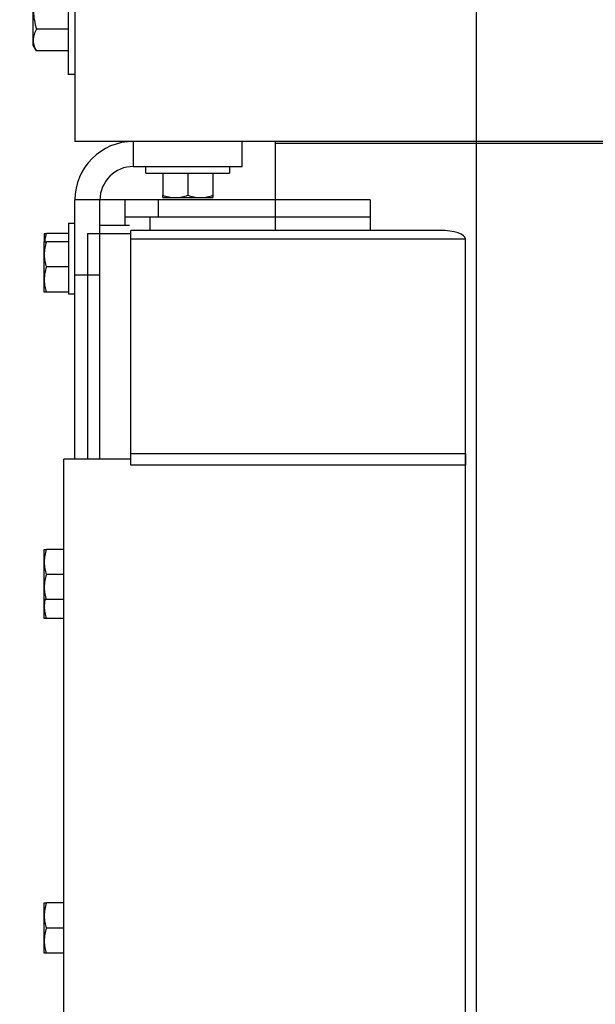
# Model space of a CAD drawing. Header units: inches. Extents: x 144.9 to 238.4, y 214.8 to 247.7.
# Tile 221 of 256: x 177.56 to 178.097, y 243.244 to 244.163. Entities that reach past the tile are written whole.
import ezdxf

# ---------------------------------------------------------------- set-up
doc = ezdxf.new("R2010")
doc.units = ezdxf.units.IN
doc.header["$LTSCALE"] = 0.25
doc.header["$MEASUREMENT"] = 0
doc.layers.add('ANNOTATIONS', color=1, linetype='Continuous')
doc.layers.add('MOTOR LH', color=7, linetype='Continuous')
doc.styles.add('ARIAL', font='arial.ttf', dxfattribs={"height": 0.09375})
doc.dimstyles.new('STANDARD$0', dxfattribs={"dimtxt": 0.09375, "dimasz": 0.09375, "dimexe": 0.03125, "dimexo": 0.046875, "dimgap": 0.09, "dimtad": 0, "dimtih": 1, "dimtoh": 1, "dimdec": 4, "dimzin": 0, "dimdsep": 46, "dimtxsty": 'ARIAL', "dimcen": 0.09, "dimadec": 0, "dimazin": 0, "dimtfac": 1, "dimtdec": 4, "dimtofl": 0, "dimtmove": 0, "dimatfit": 1, "dimfxl": 1, "dimtolj": 1, "dimtzin": 0, "dimarcsym": 0})

# ---------------------------------------------------------------- blocks, each defined once
blk = doc.blocks.new('*D36')
at = {"layer": 'ANNOTATIONS', "color": 0, "lineweight": -2, "transparency": 16777216}
for p, q in [((176.84546, 244.72107), (176.84546, 245.68737)), ((177.98609, 243.53767), (177.98609, 245.68737)), ((176.93921, 245.65612), (177.13066, 245.65612)), ((177.89234, 245.65612), (177.70088, 245.65612))]:
    blk.add_line(p, q, dxfattribs=at)
at = {"layer": 'ANNOTATIONS', "color": 0, "transparency": 16777216}
for points in [[(176.93921, 245.67174), (176.93921, 245.64049), (176.84546, 245.65612)], [(177.89234, 245.67174), (177.89234, 245.64049), (177.98609, 245.65612)]]:
    blk.add_solid(points, dxfattribs=at)
at = {"layer": 'defpoints', "color": 0, "transparency": 16777216}
for p in [(176.84546, 245.65612), (176.84546, 244.67419), (177.98609, 243.4908)]:
    blk.add_point(p, dxfattribs=at)
at = {"layer": 'ANNOTATIONS', "color": 0, "transparency": 16777216, "insert": (177.41577, 245.65612), "char_height": 0.09375, "attachment_point": 5, "style": 'ARIAL'}
blk.add_mtext('\\A1;18 5/8"', dxfattribs=at)
blk = doc.blocks.new('*D38')
at = {"layer": 'ANNOTATIONS', "color": 0, "lineweight": -2, "transparency": 16777216}
for p, q in [((176.55713, 244.78508), (176.55713, 246.05373)), ((177.98609, 243.53767), (177.98609, 246.05373)), ((176.65088, 246.02248), (177.06726, 246.02248)), ((177.89234, 246.02248), (177.47595, 246.02248))]:
    blk.add_line(p, q, dxfattribs=at)
at = {"layer": 'ANNOTATIONS', "color": 0, "transparency": 16777216}
for points in [[(176.65088, 246.0381), (176.65088, 246.00685), (176.55713, 246.02248)], [(177.89234, 246.0381), (177.89234, 246.00685), (177.98609, 246.02248)]]:
    blk.add_solid(points, dxfattribs=at)
at = {"layer": 'defpoints', "color": 0, "transparency": 16777216}
for p in [(177.98609, 246.02248), (176.55713, 244.73821), (177.98609, 243.4908)]:
    blk.add_point(p, dxfattribs=at)
at = {"layer": 'ANNOTATIONS', "color": 0, "transparency": 16777216, "insert": (177.27161, 246.02248), "char_height": 0.09375, "attachment_point": 5, "style": 'ARIAL'}
blk.add_mtext('\\A1;24""', dxfattribs=at)

msp = doc.modelspace()

# ---------------------------------------------------------------- linework, layer by layer
at = {"layer": 'MOTOR LH'}
for p, q in [((177.61109, 245.29919), (177.61109, 244.04919)), ((177.60484, 244.23669), (177.60484, 244.11169)), ((177.57209, 244.13904), (177.57209, 244.20935)), ((177.60484, 244.15389), (177.57523, 244.15389)), ((177.57523, 244.1336), (177.57209, 244.13904)), ((177.60484, 244.1336), (177.57523, 244.1336)), ((177.61109, 244.11169), (177.60484, 244.11169)), ((183.4094, 244.04919), (177.61109, 244.04919)), ((177.66577, 244.02575), (177.66577, 244.04919)), ((177.76734, 244.02575), (177.76734, 244.04919)), ((177.79859, 243.96612), (177.79859, 244.04919)), ((183.2219, 244.04714), (177.79859, 244.04714)), ((177.66577, 244.02575), (177.76734, 244.02575)), ((177.67749, 244.0195), (177.67749, 244.02575)), ((177.75562, 244.02575), (177.75562, 244.0195)), ((177.67749, 244.0195), (177.75562, 244.0195)), ((177.69312, 244.0195), (177.69312, 243.99885)), ((177.71655, 244.0195), (177.71655, 243.99885)), ((177.73999, 244.0195), (177.73999, 243.99885)), ((177.88693, 243.9945), (177.61109, 243.9945)), ((177.61109, 243.75255), (177.61109, 243.9945)), ((177.63452, 243.75255), (177.63452, 243.99474)), ((177.65796, 243.97107), (177.65796, 243.9945)), ((177.68921, 243.97888), (177.68921, 243.9945)), ((177.69312, 243.99675), (177.73999, 243.99675)), ((177.88693, 243.9945), (177.88693, 243.96612)), ((177.60515, 243.973), (177.61109, 243.973)), ((177.60515, 243.973), (177.60515, 243.90663)), ((177.63452, 243.97107), (177.66202, 243.97107)), ((177.65796, 243.97888), (177.88693, 243.97888)), ((177.6814, 243.96612), (177.6814, 243.97888)), ((177.5824, 243.96325), (177.5824, 243.95555)), ((177.60515, 243.96325), (177.58449, 243.96325)), ((177.6228, 243.96317), (177.66331, 243.96317)), ((177.6228, 243.96317), (177.6228, 243.75255)), ((177.95237, 243.96612), (177.66331, 243.96612)), ((177.66331, 243.74704), (177.66331, 243.96612)), ((177.5824, 243.90857), (177.5824, 243.95544)), ((177.60515, 243.95544), (177.58449, 243.95544)), ((177.66331, 243.95811), (177.97581, 243.95811)), ((177.97581, 239.9945), (177.97581, 243.95811)), ((177.60515, 243.932), (177.58449, 243.932)), ((177.63452, 243.92419), (177.61109, 243.92419)), ((177.60515, 243.90857), (177.58449, 243.90857)), ((177.61109, 243.90663), (177.60515, 243.90663)), ((177.98609, 240.6158), (177.98609, 243.84038)), ((177.66331, 243.75255), (177.60081, 243.75255)), ((177.60081, 239.9945), (177.60081, 243.75255)), ((177.66331, 243.75773), (177.97581, 243.75773)), ((177.97581, 243.75773), (177.97581, 243.75247)), ((177.97581, 243.75247), (177.97581, 243.74704)), ((177.97581, 243.74704), (177.66331, 243.74704)), ((177.5824, 243.62144), (177.5824, 243.66832)), ((177.60081, 243.66832), (177.58449, 243.66832)), ((177.60081, 243.64488), (177.58449, 243.64488)), ((177.58296, 243.62144), (177.5824, 243.6156)), ((177.5824, 243.60388), (177.5824, 243.62133)), ((177.60081, 243.62144), (177.58449, 243.62144)), ((177.60081, 243.60388), (177.58449, 243.60388)), ((177.5824, 243.29138), (177.5824, 243.33825)), ((177.60081, 243.33825), (177.58449, 243.33825)), ((177.60081, 243.31482), (177.58449, 243.31482)), ((177.60081, 243.29138), (177.58449, 243.29138))]:
    msp.add_line(p, q, dxfattribs=at)
at = {"layer": 'MOTOR LH', "flags": 128}
msp.add_lwpolyline([(177.97581, 243.95811), (177.97536, 243.95967), (177.97403, 243.96117), (177.97186, 243.96256), (177.96895, 243.96378), (177.96539, 243.96477), (177.96134, 243.96551), (177.95695, 243.96597), (177.95237, 243.96612)], dxfattribs=at)
at = {"layer": 'MOTOR LH'}
for radius in [0.05469, 0.03125]:
    msp.add_arc((177.66577, 243.9945), radius, 90, 180, dxfattribs=at)
at = {"layer": 'MOTOR LH', "extrusion": (0, 0, -1)}
msp.add_ellipse((177.95237, 243.75255), major_axis=(-0.02344, 0), ratio=0.176327, start_param=3.141517, end_param=3.16185, dxfattribs=at)
at = {"layer": 'MOTOR LH'}
for points, knots in [([(177.57209, 244.17419), (177.57219, 244.17149), (177.57241, 244.16605), (177.57374, 244.15929), (177.57485, 244.15527), (177.57523, 244.15389)], [0, 0, 0, 0, 0.392867, 0.791696, 1, 1, 1, 1]), ([(177.57523, 244.15389), (177.57435, 244.15225), (177.57258, 244.14892), (177.57225, 244.14548), (177.57209, 244.14375)], [0, 0, 0, 0, 0.495458, 1, 1, 1, 1]), ([(177.57209, 244.14375), (177.57209, 244.1435), (177.57212, 244.14168), (177.5728, 244.13825), (177.57441, 244.13516), (177.57523, 244.1336)], [0, 0, 0, 0, 0.070103, 0.530791, 1, 1, 1, 1]), ([(177.69312, 243.99885), (177.69502, 243.99826), (177.69886, 243.99708), (177.70283, 243.99686), (177.70484, 243.99675)], [0, 0, 0, 0, 0.495458, 1, 1, 1, 1]), ([(177.69312, 243.99675), (177.69312, 243.99678), (177.69312, 243.99689), (177.69312, 243.998), (177.69312, 243.99885)], [0, 0, 0, 0, 0.2463063, 1, 1, 1, 1]), ([(177.70484, 243.99675), (177.70511, 243.99676), (177.70722, 243.99678), (177.71118, 243.99723), (177.71475, 243.99831), (177.71655, 243.99885)], [0, 0, 0, 0, 0.0700919, 0.5307854, 1, 1, 1, 1]), ([(177.71655, 243.99885), (177.71846, 243.99826), (177.7223, 243.99708), (177.72627, 243.99686), (177.72827, 243.99675)], [0, 0, 0, 0, 0.495458, 1, 1, 1, 1]), ([(177.72827, 243.99675), (177.72855, 243.99676), (177.73065, 243.99678), (177.73462, 243.99723), (177.73819, 243.99831), (177.73999, 243.99885)], [0, 0, 0, 0, 0.070092, 0.530785, 1, 1, 1, 1]), ([(177.73999, 243.99885), (177.73999, 243.998), (177.73999, 243.99689), (177.73999, 243.99678), (177.73999, 243.99675)], [0, 0, 0, 0, 0.7536937, 1, 1, 1, 1]), ([(177.5824, 243.96325), (177.58242, 243.96325), (177.58253, 243.96325), (177.58365, 243.96325), (177.58449, 243.96325)], [0, 0, 0, 0, 0.246306, 1, 1, 1, 1]), ([(177.58449, 243.96325), (177.58387, 243.96136), (177.58302, 243.95879), (177.58283, 243.95613), (177.58277, 243.95544)], [0, 0, 0, 0, 0.73918, 1, 1, 1, 1]), ([(177.58449, 243.95544), (177.58391, 243.95354), (177.58273, 243.9497), (177.58251, 243.94573), (177.5824, 243.94372)], [0, 0, 0, 0, 0.495458, 1, 1, 1, 1]), ([(177.5824, 243.95544), (177.58242, 243.95544), (177.58253, 243.95544), (177.58365, 243.95544), (177.58449, 243.95544)], [0, 0, 0, 0, 0.2463063, 1, 1, 1, 1]), ([(177.5824, 243.94372), (177.5824, 243.94345), (177.58242, 243.94134), (177.58288, 243.93738), (177.58395, 243.93381), (177.58449, 243.932)], [0, 0, 0, 0, 0.070092, 0.530785, 1, 1, 1, 1]), ([(177.58449, 243.932), (177.58391, 243.9301), (177.58273, 243.92626), (177.58251, 243.92229), (177.5824, 243.92029)], [0, 0, 0, 0, 0.495458, 1, 1, 1, 1]), ([(177.5824, 243.92029), (177.5824, 243.92001), (177.58242, 243.9179), (177.58288, 243.91394), (177.58395, 243.91037), (177.58449, 243.90857)], [0, 0, 0, 0, 0.070092, 0.530785, 1, 1, 1, 1]), ([(177.58449, 243.90857), (177.58365, 243.90857), (177.58253, 243.90857), (177.58242, 243.90857), (177.5824, 243.90857)], [0, 0, 0, 0, 0.7536937, 1, 1, 1, 1]), ([(177.58449, 243.66832), (177.58391, 243.66641), (177.58273, 243.66257), (177.58251, 243.6586), (177.5824, 243.6566)], [0, 0, 0, 0, 0.495458, 1, 1, 1, 1]), ([(177.5824, 243.66832), (177.58242, 243.66832), (177.58253, 243.66832), (177.58365, 243.66832), (177.58449, 243.66832)], [0, 0, 0, 0, 0.2463063, 1, 1, 1, 1]), ([(177.5824, 243.6566), (177.5824, 243.65632), (177.58242, 243.65422), (177.58288, 243.65025), (177.58395, 243.64668), (177.58449, 243.64488)], [0, 0, 0, 0, 0.070092, 0.530785, 1, 1, 1, 1]), ([(177.58449, 243.64488), (177.58391, 243.64298), (177.58273, 243.63913), (177.58251, 243.63516), (177.5824, 243.63316)], [0, 0, 0, 0, 0.495458, 1, 1, 1, 1]), ([(177.5824, 243.63316), (177.5824, 243.63288), (177.58242, 243.63078), (177.58288, 243.62681), (177.58395, 243.62324), (177.58449, 243.62144)], [0, 0, 0, 0, 0.070092, 0.530785, 1, 1, 1, 1]), ([(177.58449, 243.62144), (177.58365, 243.62144), (177.58253, 243.62144), (177.58242, 243.62144), (177.5824, 243.62144)], [0, 0, 0, 0, 0.7536937, 1, 1, 1, 1]), ([(177.5824, 243.6156), (177.5824, 243.61532), (177.58242, 243.61322), (177.58288, 243.60925), (177.58395, 243.60568), (177.58449, 243.60388)], [0, 0, 0, 0, 0.0700919, 0.5307854, 1, 1, 1, 1]), ([(177.58449, 243.60388), (177.58365, 243.60388), (177.58253, 243.60388), (177.58242, 243.60388), (177.5824, 243.60388)], [0, 0, 0, 0, 0.753694, 1, 1, 1, 1]), ([(177.58449, 243.33825), (177.58391, 243.33635), (177.58273, 243.33251), (177.58251, 243.32854), (177.5824, 243.32654)], [0, 0, 0, 0, 0.495458, 1, 1, 1, 1]), ([(177.5824, 243.33825), (177.58242, 243.33825), (177.58253, 243.33825), (177.58365, 243.33825), (177.58449, 243.33825)], [0, 0, 0, 0, 0.246306, 1, 1, 1, 1]), ([(177.5824, 243.32654), (177.5824, 243.32626), (177.58242, 243.32415), (177.58288, 243.32019), (177.58395, 243.31662), (177.58449, 243.31482)], [0, 0, 0, 0, 0.0700919, 0.5307854, 1, 1, 1, 1]), ([(177.58449, 243.31482), (177.58391, 243.31291), (177.58273, 243.30907), (177.58251, 243.3051), (177.5824, 243.3031)], [0, 0, 0, 0, 0.495458, 1, 1, 1, 1]), ([(177.5824, 243.3031), (177.5824, 243.30282), (177.58242, 243.30072), (177.58288, 243.29675), (177.58395, 243.29318), (177.58449, 243.29138)], [0, 0, 0, 0, 0.0700919, 0.5307854, 1, 1, 1, 1]), ([(177.58449, 243.29138), (177.58365, 243.29138), (177.58253, 243.29138), (177.58242, 243.29138), (177.5824, 243.29138)], [0, 0, 0, 0, 0.753694, 1, 1, 1, 1])]:
    msp.add_open_spline(points, degree=3, knots=knots, dxfattribs=at)

# ---------------------------------------------------------------- dimensions: what is measured, and where the dimension line sits
at = {"layer": 'ANNOTATIONS'}
for base, p1, p2, text, picture, middle in [((177.98609, 246.02248), (176.55713, 244.73821), (177.98609, 243.4908), '24""', '*D38', (177.27161, 246.02248)), ((176.84546, 245.65612), (177.98609, 243.4908), (176.84546, 244.67419), '18 5/8"', '*D36', (177.41577, 245.65612))]:
    dim = msp.add_linear_dim(base=base, p1=p1, p2=p2, text=text, dimstyle='STANDARD$0', dxfattribs=at)
    dim.commit()
    dim.dimension.update_dxf_attribs({"geometry": picture, "text_midpoint": middle, "dimtype": 160})

doc.saveas('drawing.dxf')
